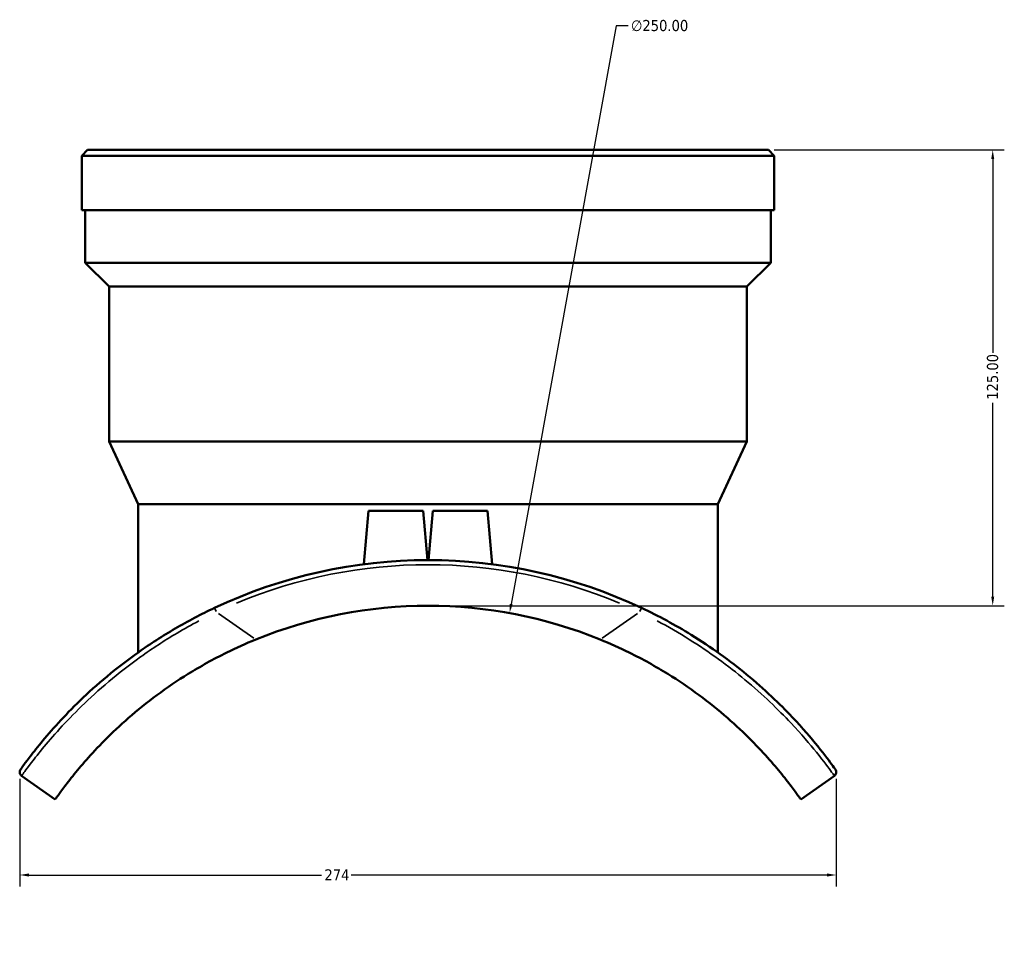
# Model space of a CAD drawing. Header units: millimetres. Extents: x -652 to 1046, y -498 to 815.
# Tile 6 of 8: x 345 to 615, y 159 to 414. Entities that reach past the tile are written whole.
import ezdxf

# ---------------------------------------------------------------- set-up
doc = ezdxf.new("R2010")
doc.units = ezdxf.units.MM
for name, color, linetype, lineweight in [('Dimension (ANSI)', 7, 'Continuous', 25), ('Visible (ANSI)', 7, 'Continuous', 50), ('Visible Narrow (ANSI)', 7, 'Continuous', 35)]:
    doc.layers.add(name, color=color, linetype=linetype, lineweight=lineweight)
doc.styles.add('Note Text (ANSI)', font='tahoma.ttf')
doc.dimstyles.new('Default - mm (ANSI)', dxfattribs={"dimtxt": 3.048, "dimasz": 2.5, "dimexe": 3.175, "dimexo": 1.6002, "dimgap": 0.8, "dimtad": 0, "dimtoh": 1, "dimrnd": 1e-08, "dimzin": 4, "dimdsep": 46, "dimtxsty": 'Note Text (ANSI)', "dimcen": 0.09, "dimdle": 10, "dimclrd": 256, "dimclre": 256, "dimclrt": 256, "dimadec": 1, "dimazin": 1, "dimtfac": 1, "dimtofl": 0, "dimtmove": 0, "dimatfit": 3, "dimfxl": 1, "dimtolj": 1, "dimtzin": 4, "dimlwd": -1, "dimlwe": -1, "dimarcsym": 0})

# ---------------------------------------------------------------- blocks, each defined once
blk = doc.blocks.new('*D6')
at = {"layer": 'Defpoints', "color": 0, "transparency": 16777216}
for p in [(479.04, 251.42), (434.3, 5.45)]:
    blk.add_point(p, dxfattribs=at)
at = {"layer": 'Dimension (ANSI)', "transparency": 16777216}
for p, q in [((508.33, 412.43), (479.49, 253.88)), ((511.55, 412.43), (508.33, 412.43)), ((456.58, 128.43), (456.76, 128.43)), ((456.67, 128.34), (456.67, 128.52))]:
    blk.add_line(p, q, dxfattribs=at)
blk.add_arc((456.67, 128.43), 125, 68.5135, 81.1466, dxfattribs=at)
blk.add_solid([(479.08, 253.95), (479.9, 253.8), (479.04, 251.42)], dxfattribs=at)
at = {"layer": 'Dimension (ANSI)', "transparency": 16777216, "insert": (512.35, 414.07), "char_height": 3.048, "attachment_point": 1, "style": 'Note Text (ANSI)'}
blk.add_mtext('\\A1;∅250.00', dxfattribs=at)
blk = doc.blocks.new('*D7')
at = {"layer": 'Defpoints', "color": 0, "transparency": 16777216}
for p in [(344.69, 207.58), (568.66, 207.58), (344.69, 179.58)]:
    blk.add_point(p, dxfattribs=at)
at = {"layer": 'Dimension (ANSI)', "transparency": 16777216}
for p, q in [((344.69, 205.98), (344.69, 176.41)), ((568.66, 205.98), (568.66, 176.41)), ((347.19, 179.58), (427.46, 179.58)), ((566.16, 179.58), (435.59, 179.58))]:
    blk.add_line(p, q, dxfattribs=at)
for points in [[(347.19, 180), (347.19, 179.16), (344.69, 179.58)], [(566.16, 180), (566.16, 179.16), (568.66, 179.58)]]:
    blk.add_solid(points, dxfattribs=at)
at = {"layer": 'Dimension (ANSI)', "transparency": 16777216, "insert": (428.26, 181.14), "char_height": 3.048, "attachment_point": 1, "style": 'Note Text (ANSI)'}
blk.add_mtext('\\A1;274', dxfattribs=at)
blk = doc.blocks.new('*D12')
at = {"layer": 'Defpoints', "color": 0, "transparency": 16777216}
for p in [(550.07, 378.43), (456.67, 253.43), (611.59, 253.43)]:
    blk.add_point(p, dxfattribs=at)
at = {"layer": 'Dimension (ANSI)', "transparency": 16777216}
for p, q in [((551.67, 378.43), (614.76, 378.43)), ((611.59, 375.93), (611.59, 322.77)), ((611.59, 255.93), (611.59, 309.09)), ((458.27, 253.43), (614.76, 253.43))]:
    blk.add_line(p, q, dxfattribs=at)
for points in [[(611.17, 375.93), (612, 375.93), (611.59, 378.43)], [(611.17, 255.93), (612, 255.93), (611.59, 253.43)]]:
    blk.add_solid(points, dxfattribs=at)
at = {"layer": 'Dimension (ANSI)', "transparency": 16777216, "insert": (610, 309.89), "char_height": 3.048, "attachment_point": 1, "rotation": 90, "style": 'Note Text (ANSI)'}
blk.add_mtext('\\A1;125.00', dxfattribs=at)

msp = doc.modelspace()

# ---------------------------------------------------------------- linework, layer by layer
at = {"layer": 'Visible (ANSI)'}
for p, q in [((363.272, 378.433), (361.672, 376.833)), ((363.272, 378.433), (550.072, 378.433)), ((550.072, 378.433), (551.672, 376.833)), ((551.672, 376.833), (361.672, 376.833)), ((361.672, 361.933), (361.672, 376.833)), ((551.672, 361.933), (551.672, 376.833)), ((551.672, 361.933), (361.672, 361.933)), ((362.622, 347.483), (362.622, 361.933)), ((550.722, 347.483), (550.722, 361.933)), ((550.722, 347.483), (362.622, 347.483)), ((369.172, 340.933), (362.622, 347.483)), ((544.172, 340.933), (550.722, 347.483)), ((544.172, 340.933), (369.172, 340.933)), ((369.172, 298.433), (369.172, 340.933)), ((544.172, 298.433), (544.172, 340.933)), ((544.172, 298.433), (369.172, 298.433)), ((377.172, 281.277), (369.172, 298.433)), ((536.172, 281.277), (544.172, 298.433)), ((536.172, 281.277), (377.172, 281.277)), ((377.172, 240.621), (377.172, 281.277)), ((536.172, 240.621), (536.172, 281.277)), ((440.372, 279.433), (439.092, 264.805)), ((440.372, 279.433), (455.372, 279.433)), ((455.372, 279.433), (456.553, 265.933)), ((457.972, 279.433), (456.791, 265.933)), ((457.972, 279.433), (472.972, 279.433)), ((472.972, 279.433), (474.252, 264.805)), ((345.2, 206.768), (354.399, 200.303)), ((558.945, 200.303), (568.145, 206.768))]:
    msp.add_line(p, q, dxfattribs=at)
for centre, radius, start, end in [((456.672, 128.433), 137.5, 64.79378, 115.20622), ((456.672, 128.433), 125, 67.78044, 112.21956), ((345.918, 207.791), 1.25, 144.37754, 234.9032), ((567.426, 207.791), 1.25, 305.0968, 35.62246)]:
    msp.add_arc(centre, radius, start, end, dxfattribs=at)
for points, knots in [([(398.114, 252.841), (394.424, 251.104), (390.812, 249.202), (383.846, 245.133), (380.493, 242.967), (371.157, 236.37), (365.709, 231.733), (359.029, 225.291), (357.058, 223.248), (351.595, 217.289), (348.93, 213.908), (345.663, 209.611), (344.902, 208.519), (344.902, 208.519)], [0, 0, 0, 0, 1.2122925, 1.2122925, 2.424585, 2.424585, 4.7864479, 4.7864479, 5.9455145, 5.9455145, 8.4236593, 8.4236593, 10.7019554, 10.7019554, 10.7019554, 10.7019554]), ([(568.442, 208.519), (568.442, 208.519), (568.198, 208.864), (566.938, 210.587), (565.576, 212.436), (561.774, 217.135), (559.463, 219.853), (553.19, 226.491), (548.983, 230.538), (539.52, 238.33), (534.367, 242.065), (524.489, 248.154), (519.922, 250.632), (515.23, 252.841)], [0, 0, 0, 0, 1.2884038, 1.2884038, 3.2828009, 3.2828009, 5.0610571, 5.0610571, 7.188134, 7.188134, 9.160681, 9.160681, 10.7019991, 10.7019991, 10.7019991, 10.7019991]), ([(354.399, 200.303), (354.399, 200.303), (354.557, 200.53), (355.241, 201.489), (355.768, 202.222), (357.206, 204.149), (358.119, 205.344), (360.305, 208.066), (361.58, 209.593), (364.42, 212.809), (366.1, 214.626), (369.96, 218.508), (372.14, 220.571), (376.931, 224.747), (379.545, 226.862), (385.058, 230.943), (387.957, 232.908), (394.167, 236.752), (397.735, 238.746), (404.054, 241.855), (406.702, 243.048), (409.403, 244.151)], [28.4455433, 28.4455433, 28.4455433, 28.4455433, 29.4940556, 29.4940556, 30.5425678, 30.5425678, 31.59108, 31.59108, 32.6395922, 32.6395922, 33.7042707, 33.7042707, 34.7689491, 34.7689491, 35.8336276, 35.8336276, 36.898306, 36.898306, 38.0976385, 38.0976385, 38.9147943, 38.9147943, 38.9147943, 38.9147943]), ([(503.942, 244.151), (506.642, 243.048), (509.291, 241.855), (515.609, 238.746), (519.178, 236.752), (525.388, 232.908), (528.287, 230.943), (533.799, 226.862), (536.414, 224.747), (541.204, 220.571), (543.385, 218.508), (547.244, 214.626), (548.924, 212.809), (551.765, 209.593), (553.039, 208.066), (555.226, 205.344), (556.139, 204.149), (557.576, 202.222), (558.103, 201.489), (558.787, 200.53), (558.945, 200.303), (558.945, 200.303)], [17.9770352, 17.9770352, 17.9770352, 17.9770352, 18.794191, 18.794191, 19.9935235, 19.9935235, 21.0582019, 21.0582019, 22.1228804, 22.1228804, 23.1875588, 23.1875588, 24.2522373, 24.2522373, 25.3007495, 25.3007495, 26.3492617, 26.3492617, 27.3977739, 27.3977739, 28.4462862, 28.4462862, 28.4462862, 28.4462862])]:
    msp.add_open_spline(points, degree=3, knots=knots, dxfattribs=at)
at = {"layer": 'Visible Narrow (ANSI)'}
for p, q in [((398.605, 251.798), (398.116, 252.837)), ((408.865, 244.529), (399.184, 251.332)), ((514.16, 251.332), (504.48, 244.529)), ((515.229, 252.837), (514.74, 251.798))]:
    msp.add_line(p, q, dxfattribs=at)
msp.add_arc((456.672, 128.433), 136.25, 67.3144, 112.6856, dxfattribs=at)
for points, knots in [([(345.327, 206.949), (345.605, 207.34), (346.338, 208.359), (349.264, 212.211), (351.95, 215.627), (357.45, 221.655), (359.433, 223.722), (366.15, 230.244), (371.623, 234.946), (380.99, 241.647), (384.352, 243.85), (389.793, 247.079), (391.783, 248.196), (393.803, 249.265)], [-10.1668576, -10.1668576, -10.1668576, -10.1668576, -8.4236593, -8.4236593, -5.9455145, -5.9455145, -4.7864479, -4.7864479, -2.424585, -2.424585, -1.2122925, -1.2122925, -0.5350978, -0.5350978, -0.5350978, -0.5350978]), ([(519.542, 249.265), (522.544, 247.675), (525.479, 245.982), (533.873, 240.729), (539.044, 236.936), (548.549, 229.034), (552.779, 224.935), (559.092, 218.221), (561.42, 215.472), (565.253, 210.723), (566.627, 208.857), (567.691, 207.4), (567.896, 207.115), (568.017, 206.947)], [-10.1668992, -10.1668992, -10.1668992, -10.1668992, -9.160681, -9.160681, -7.188134, -7.188134, -5.0610571, -5.0610571, -3.2828009, -3.2828009, -1.2884038, -1.2884038, -0.5351, -0.5351, -0.5351, -0.5351])]:
    msp.add_open_spline(points, degree=3, knots=knots, dxfattribs=at)

# ---------------------------------------------------------------- dimensions: what is measured, and where the dimension line sits
at = {"layer": 'Dimension (ANSI)'}
dim = msp.add_diameter_dim_2p(p1=(434.301, 5.446), p2=(479.04, 251.416), dimstyle='Default - mm (ANSI)', override={"dimtih": 1, "dimdec": 2, "dimlfac": 0.999977, "dimtp": 0, "dimtm": 0, "dimtdec": 2}, dxfattribs=at)
dim.commit()
dim.dimension.update_dxf_attribs({"geometry": '*D6', "text_midpoint": (520.187, 412.428), "dimtype": 163})
for base, p1, p2, angle, override, picture, middle in [((611.588, 253.433), (550.072, 378.433), (456.672, 253.433), 90, {"dimtoh": 0, "dimdec": 2, "dimtp": 0, "dimtm": 0, "dimtdec": 2, "dimatfit": 1}, '*D12', (611.588, 315.933)), ((344.686, 179.582), (568.658, 207.582), (344.686, 207.582), 180, {"dimtoh": 0, "dimdec": 0, "dimlfac": 1.224551, "dimtp": 0, "dimtm": 0, "dimtdec": 2, "dimatfit": 1}, '*D7', (431.526, 179.582))]:
    dim = msp.add_linear_dim(base=base, p1=p1, p2=p2, angle=angle, dimstyle='Default - mm (ANSI)', override=override, dxfattribs=at)
    dim.commit()
    dim.dimension.update_dxf_attribs({"geometry": picture, "text_midpoint": middle, "dimtype": 160})

doc.saveas('drawing.dxf')
